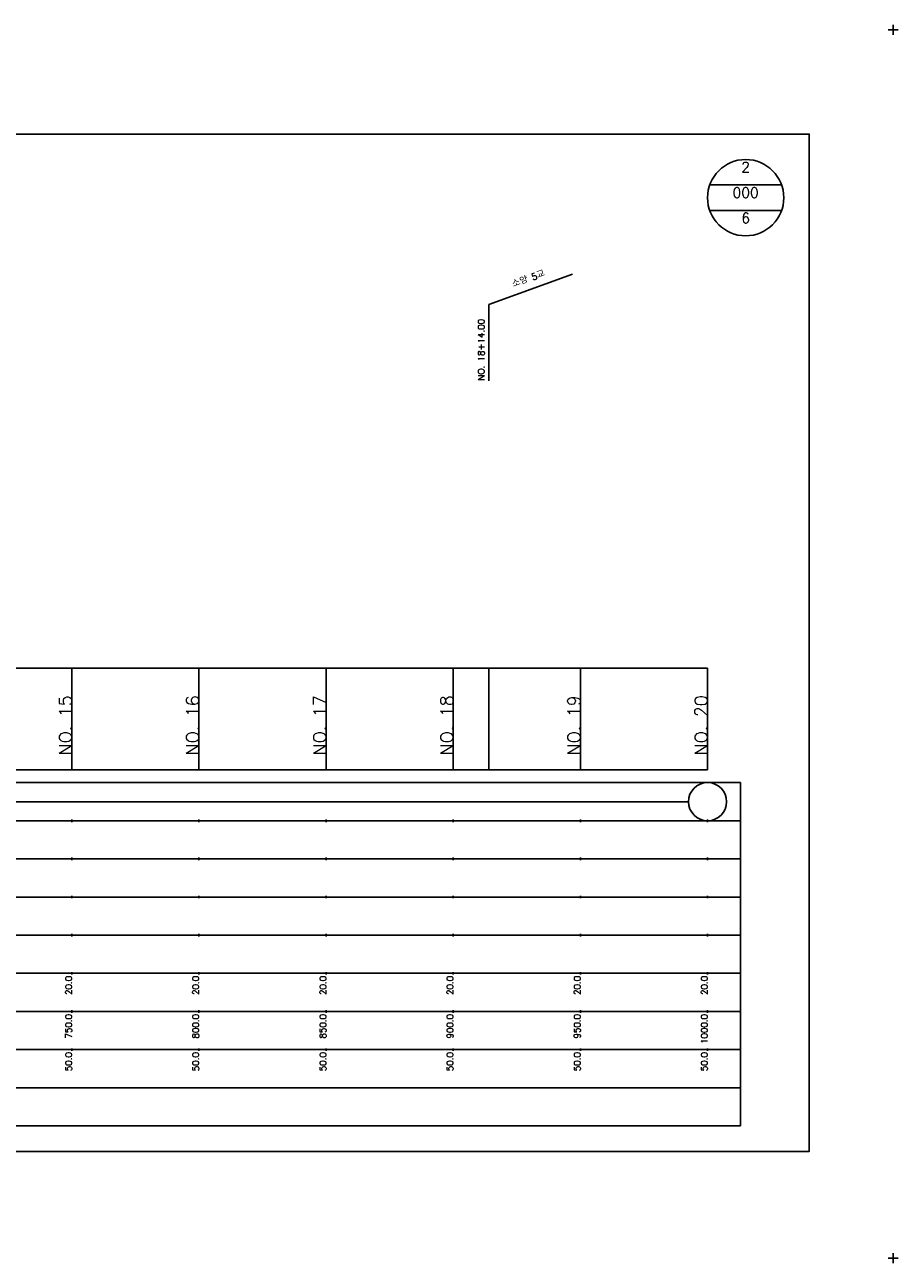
# Model space of a CAD drawing. Extents: x -2 to 685, y -2 to 968.
# Tile 4 of 4: x 342 to 685, y 481 to 968. Entities that reach past the tile are written whole.
import ezdxf
from ezdxf.enums import TextEntityAlignment as Align

# ---------------------------------------------------------------- set-up
doc = ezdxf.new("R2010")
doc.units = 0
doc.header["$LTSCALE"] = 5
for name, color, linetype in [('BOX', 5, 'CONTINUOUS'), ('DT1', 3, 'CONTINUOUS'), ('DT2', 6, 'CONTINUOUS'), ('LT1', 4, 'CONTINUOUS'), ('ST1', 7, 'CONTINUOUS')]:
    doc.layers.add(name, color=color, linetype=linetype)
doc.styles.add('GHS', font='ROMANS.shx', dxfattribs={"bigfont": 'GHS.shx'})

msp = doc.modelspace()

# ---------------------------------------------------------------- linework, layer by layer
at = {"layer": 'BOX'}
msp.add_lwpolyline([(50, 525), (650, 525), (650, 925), (50, 925), (50, 525)], dxfattribs=at)
at = {"layer": 'DT1'}
for p, q in [((360, 704.83), (360, 705.83)), ((410, 704.83), (410, 705.83)), ((460, 704.83), (460, 705.83)), ((510, 704.83), (510, 705.83)), ((560, 704.83), (560, 705.83)), ((610, 704.83), (610, 705.83))]:
    msp.add_line(p, q, dxfattribs=at)
at = {"layer": 'LT1', "linetype": 'CONTINUOUS'}
for p, q in [((524, 858), (556.89, 869.97)), ((524, 828), (524, 858))]:
    msp.add_line(p, q, dxfattribs=at)
at = {"layer": 'LT1'}
for p, q in [((360, 675), (360, 715)), ((410, 675), (410, 715)), ((460, 675), (460, 715)), ((510, 675), (510, 715)), ((524, 675), (524, 715)), ((560, 675), (560, 715)), ((610, 675), (610, 715)), ((110, 675), (610, 675)), ((360, 654.5), (360, 655.5)), ((410, 654.5), (410, 655.5)), ((460, 654.5), (460, 655.5)), ((510, 654.5), (510, 655.5)), ((560, 654.5), (560, 655.5)), ((610, 654.5), (610, 655.5)), ((360, 639.5), (360, 640.5)), ((410, 639.5), (410, 640.5)), ((460, 639.5), (460, 640.5)), ((510, 639.5), (510, 640.5)), ((560, 639.5), (560, 640.5)), ((610, 639.5), (610, 640.5)), ((360, 624.5), (360, 625.5)), ((410, 624.5), (410, 625.5)), ((460, 624.5), (460, 625.5)), ((510, 624.5), (510, 625.5)), ((560, 624.5), (560, 625.5)), ((610, 624.5), (610, 625.5)), ((360, 609.5), (360, 610.5)), ((410, 609.5), (410, 610.5)), ((460, 609.5), (460, 610.5)), ((510, 609.5), (510, 610.5)), ((560, 609.5), (560, 610.5)), ((610, 609.5), (610, 610.5)), ((360, 594.5), (360, 595.5)), ((410, 594.5), (410, 595.5)), ((460, 594.5), (460, 595.5)), ((510, 594.5), (510, 595.5)), ((560, 594.5), (560, 595.5)), ((610, 594.5), (610, 595.5)), ((360, 579.5), (360, 580.5)), ((410, 579.5), (410, 580.5)), ((460, 579.5), (460, 580.5)), ((510, 579.5), (510, 580.5)), ((560, 579.5), (560, 580.5)), ((610, 579.5), (610, 580.5)), ((360, 564.5), (360, 565.5)), ((410, 564.5), (410, 565.5)), ((460, 564.5), (460, 565.5)), ((510, 564.5), (510, 565.5)), ((560, 564.5), (560, 565.5)), ((610, 564.5), (610, 565.5))]:
    msp.add_line(p, q, dxfattribs=at)
msp.add_lwpolyline([(110, 715), (160, 715), (210, 715), (260, 715), (310, 715), (360, 715), (410, 715), (460, 715), (510, 715), (560, 715), (610, 715)], dxfattribs=at)
at = {"layer": 'ST1'}
for p, q in [((681, 966), (685, 966)), ((683, 964), (683, 968)), ((80, 670), (623, 670)), ((623, 535), (623, 670)), ((87.5, 655), (623, 655)), ((80, 640), (623, 640)), ((87.5, 625), (623, 625)), ((80, 610), (623, 610)), ((80, 595), (623, 595)), ((80, 580), (623, 580)), ((80, 565), (623, 565)), ((80, 550), (623, 550)), ((80, 535), (623, 535)), ((681, 483), (685, 483)), ((683, 481), (683, 485))]:
    msp.add_line(p, q, dxfattribs=at)
at = {"layer": 'ST1', "linetype": 'CONTINUOUS'}
for p, q in [((639.14, 905), (610.86, 905)), ((639.14, 895), (610.86, 895)), ((117.5, 662.5), (602.5, 662.5))]:
    msp.add_line(p, q, dxfattribs=at)
for centre, radius in [((625, 900), 15), ((610, 662.5), 7.5)]:
    msp.add_circle(centre, radius, dxfattribs=at)

# ---------------------------------------------------------------- texts
at = {"layer": 'DT1', "linetype": 'CONTINUOUS', "style": 'GHS'}
msp.add_text('소양 5교', height=2.5, rotation=20, dxfattribs=at).set_placement((540, 866.99), align=Align.CENTER)
msp.add_text('NO. 18+14.00 ', height=2.5, rotation=90, dxfattribs=at).set_placement((522.25, 828.12))
at = {"layer": 'DT1', "style": 'GHS'}
for s, height, p in [('NO. 15', 5, (360, 704.33)), ('NO. 16', 5, (410, 704.33)), ('NO. 17', 5, (460, 704.33)), ('NO. 18', 5, (510, 704.33)), ('NO. 19', 5, (560, 704.33)), ('NO. 20', 5, (610, 704.33)), (' 20.0', 2.5, (360, 594)), (' 20.0', 2.5, (410, 594)), (' 20.0', 2.5, (460, 594)), (' 20.0', 2.5, (510, 594)), (' 20.0', 2.5, (560, 594)), (' 20.0', 2.5, (610, 594)), ('   750.0', 2.5, (360, 579)), ('   800.0', 2.5, (410, 579)), ('   850.0', 2.5, (460, 579)), ('   900.0', 2.5, (510, 579)), ('   950.0', 2.5, (560, 579)), ('  1000.0', 2.5, (610, 579)), ('  50.0', 2.5, (360, 564)), ('  50.0', 2.5, (410, 564)), ('  50.0', 2.5, (460, 564)), ('  50.0', 2.5, (510, 564)), ('  50.0', 2.5, (560, 564)), ('  50.0', 2.5, (610, 564))]:
    msp.add_text(s, height=height, rotation=90, dxfattribs=at).set_placement(p, align=Align.RIGHT)
at = {"layer": 'DT2', "linetype": 'CONTINUOUS', "style": 'GHS'}
for s, p in [('2', (625, 910)), ('000', (625, 900)), ('6', (625, 890))]:
    msp.add_text(s, height=4, dxfattribs=at).set_placement(p, align=Align.CENTER)

doc.saveas('drawing.dxf')
